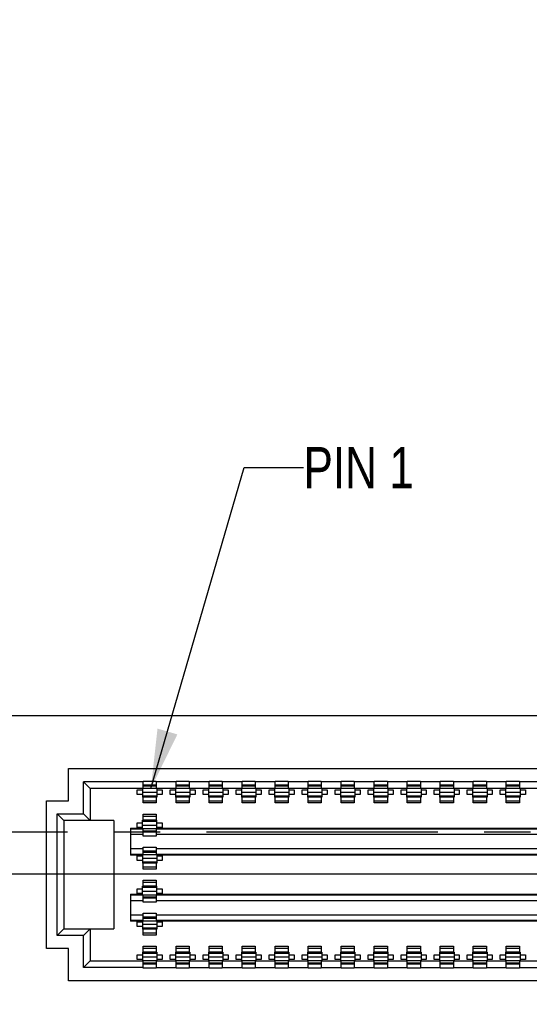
# Model space of a CAD drawing. Header units: inches. Extents: x -7 to 34, y 0 to 22.
# Tile 26 of 30: x 24.3 to 25.8, y 17.5 to 20.5. Entities that reach past the tile are written whole.
import ezdxf

# ---------------------------------------------------------------- set-up
doc = ezdxf.new("R2010")
doc.units = ezdxf.units.IN
doc.header["$LTSCALE"] = 1.87
doc.header["$MEASUREMENT"] = 0
doc.linetypes.add('CENTER', pattern=[0.6, 0.375, -0.075, 0.075, -0.075])
doc.layers.get('0').update_dxf_attribs({"linetype": 'CONTINUOUS'})
for name, color, linetype in [('02___PRT_ALL_AXES', 7, 'CONTINUOUS'), ('DETAIL', 7, 'CONTINUOUS'), ('DIMENSIONS', 7, 'CONTINUOUS')]:
    doc.layers.add(name, color=color, linetype=linetype)
doc.styles.get("Standard").update_dxf_attribs({"font": 'txt', "width": 0.8})
doc.dimstyles.new('DIMSTYLE_1', dxfattribs={"dimtxt": 0.125, "dimasz": 0.18, "dimexe": 0.125, "dimexo": 0.0625, "dimgap": 0.0625, "dimtad": 0, "dimtih": 1, "dimtoh": 1, "dimdec": 3, "dimlfac": 0.5, "dimzin": 4, "dimdsep": 46, "dimtxsty": 'STANDARD', "dimblk": '_FILLED', "dimblk1": '_FILLED', "dimblk2": '_FILLED', "dimcen": 0.09, "dimadec": 3, "dimazin": 1, "dimtp": 0.01, "dimtm": 0.01, "dimtfac": 1, "dimtdec": 3, "dimtofl": 0, "dimtmove": 0, "dimatfit": 3, "dimldrblk": '_FILLED', "dimfxl": 1, "dimtolj": 1, "dimtzin": 4, "dimarcsym": 0})
doc.dimstyles.new('DIMSTYLE_4', dxfattribs={"dimtxt": 0.125, "dimasz": 0.18, "dimexe": 0.125, "dimexo": 0.0625, "dimgap": 0.03125, "dimtad": 0, "dimtih": 1, "dimtoh": 1, "dimdec": 3, "dimlfac": 0.5, "dimzin": 4, "dimdsep": 46, "dimtxsty": 'STANDARD', "dimblk": '_FILLED', "dimblk1": '_FILLED', "dimblk2": '_FILLED', "dimcen": 0.09, "dimadec": 3, "dimazin": 1, "dimtp": 0.01, "dimtm": 0.01, "dimtfac": 1, "dimtdec": 3, "dimtofl": 0, "dimtmove": 0, "dimatfit": 3, "dimldrblk": '_FILLED', "dimfxl": 1, "dimtolj": 1, "dimtzin": 4, "dimarcsym": 0})
doc.dimstyles.get("Standard").update_dxf_attribs({"dimtxt": 0.125, "dimasz": 0.18, "dimexe": 0.125, "dimexo": 0.0625, "dimgap": 0.09, "dimtad": 0, "dimtih": 1, "dimtoh": 1, "dimzin": 4, "dimdsep": 46, "dimtxsty": 'STANDARD', "dimblk": '_FILLED', "dimblk1": '_FILLED', "dimblk2": '_FILLED', "dimcen": 0.09, "dimazin": 1, "dimtol": 1, "dimtp": 0.02, "dimtm": 0.02, "dimtfac": 1, "dimtofl": 0, "dimtmove": 0, "dimatfit": 3, "dimldrblk": '_FILLED', "dimfxl": 1, "dimtolj": 1, "dimtzin": 4, "dimarcsym": 0})

# ---------------------------------------------------------------- blocks, each defined once
blk = doc.blocks.new('*D28')
at = {"layer": 'DIMENSIONS', "color": 2, "linetype": 'CONTINUOUS'}
blk.add_line((23.3704, 18.3559), (22.7895, 18.3559), dxfattribs=at)
at = {"layer": 'DIMENSIONS', "color": 2, "linetype": 'CONTINUOUS', "insert": (22.727, 18.4184), "char_height": 0.125, "width": 1.425, "attachment_point": 3, "line_spacing_factor": 0.9}
blk.add_mtext('4.050{\\ftxt.shx;\\W1.000000;\\H0.125000; }[102.87]', dxfattribs=at)
blk = doc.blocks.new('_FILLED')
at = {"color": 0, "linetype": 'BYBLOCK'}
blk.add_solid([(0, 0), (-1, 0.174), (-1, -0.174)], dxfattribs=at)
blk = doc.blocks.new('*D31')
at = {"layer": 'DIMENSIONS', "color": 2, "linetype": 'CONTINUOUS'}
blk.add_line((29.5273, 18.1913), (29.5273, 19.0434), dxfattribs=at)
at = {"layer": 'DIMENSIONS', "color": 2, "linetype": 'CONTINUOUS', "insert": (29.4648, 19.1059), "char_height": 0.125, "width": 1.325, "attachment_point": 1, "rotation": 90, "line_spacing_factor": 0.9}
blk.add_mtext('3.025{\\ftxt.shx;\\W1.000000;\\H0.125000; }[76.84]', dxfattribs=at)
blk = doc.blocks.new('*D36')
at = {"layer": 'DIMENSIONS', "color": 2, "linetype": 'CONTINUOUS'}
for p, q in [((23.477, 18.4184), (23.477, 21.2296)), ((31.077, 18.4184), (31.077, 21.2296)), ((23.477, 21.1046), (26.452, 21.1046)), ((31.077, 21.1046), (28.102, 21.1046))]:
    blk.add_line(p, q, dxfattribs=at)
at = {"layer": 'DIMENSIONS', "color": 2, "linetype": 'CONTINUOUS', "xscale": 0.18, "yscale": 0.18, "zscale": 0.18, "rotation": 180}
blk.add_blockref('_FILLED', (23.477, 21.1046), dxfattribs=at)
at = {"layer": 'DIMENSIONS', "color": 2, "linetype": 'CONTINUOUS', "xscale": 0.18, "yscale": 0.18, "zscale": 0.18}
blk.add_blockref('_FILLED', (31.077, 21.1046), dxfattribs=at)
at = {"layer": 'DIMENSIONS', "color": 2, "linetype": 'CONTINUOUS', "insert": (27.277, 21.1671), "char_height": 0.125, "width": 1.525, "attachment_point": 2, "line_spacing_factor": 0.9}
blk.add_mtext('(3.800{\\ftxt.shx;\\W1.000000;\\H0.125000; }[96.52])', dxfattribs=at)
blk = doc.blocks.new('*D61')
at = {"layer": 'DIMENSIONS', "color": 2, "linetype": 'CONTINUOUS'}
blk.add_line((26.6294, 18.0621), (26.6294, 19.0434), dxfattribs=at)
at = {"layer": 'DIMENSIONS', "color": 2, "linetype": 'CONTINUOUS', "insert": (26.5669, 19.1059), "char_height": 0.125, "width": 1.325, "attachment_point": 1, "rotation": 90, "line_spacing_factor": 0.9}
blk.add_mtext('1.576{\\ftxt.shx;\\W1.000000;\\H0.125000; }[40.04]', dxfattribs=at)
blk = doc.blocks.new('*D62')
at = {"layer": 'DIMENSIONS', "color": 2, "linetype": 'CONTINUOUS'}
blk.add_line((26.4418, 17.8746), (22.7895, 17.8746), dxfattribs=at)
at = {"layer": 'DIMENSIONS', "color": 2, "linetype": 'CONTINUOUS', "insert": (22.727, 17.9371), "char_height": 0.125, "width": 1.325, "attachment_point": 3, "line_spacing_factor": 0.9}
blk.add_mtext('3.809{\\ftxt.shx;\\W1.000000;\\H0.125000; }[96.76]', dxfattribs=at)

msp = doc.modelspace()

# ---------------------------------------------------------------- linework, layer by layer
at = {"color": 7, "linetype": 'CONTINUOUS'}
for p, q in [((23.477, 18.3559), (31.077, 18.3559)), ((24.4333, 18.0976), (24.4333, 18.1946)), ((24.4333, 18.1946), (28.8913, 18.1946)), ((24.6593, 18.1346), (24.6593, 18.1566)), ((24.6593, 18.1566), (24.6993, 18.1566)), ((24.6993, 18.1566), (24.6993, 18.1346)), ((24.7593, 18.1346), (24.7593, 18.1566)), ((24.7593, 18.1566), (24.7993, 18.1566)), ((24.7993, 18.1566), (24.7993, 18.1346)), ((24.8593, 18.1346), (24.8593, 18.1566)), ((24.8593, 18.1566), (24.8993, 18.1566)), ((24.8993, 18.1566), (24.8993, 18.1346)), ((24.9593, 18.1346), (24.9593, 18.1566)), ((24.9593, 18.1566), (24.9993, 18.1566)), ((24.9993, 18.1566), (24.9993, 18.1346)), ((25.0593, 18.1346), (25.0593, 18.1566)), ((25.0593, 18.1566), (25.0993, 18.1566)), ((25.0993, 18.1566), (25.0993, 18.1346)), ((25.1593, 18.1346), (25.1593, 18.1566)), ((25.1593, 18.1566), (25.1993, 18.1566)), ((25.1993, 18.1566), (25.1993, 18.1346)), ((25.2593, 18.1346), (25.2593, 18.1566)), ((25.2593, 18.1566), (25.2993, 18.1566)), ((25.2993, 18.1566), (25.2993, 18.1346)), ((25.3593, 18.1346), (25.3593, 18.1566)), ((25.3593, 18.1566), (25.3993, 18.1566)), ((25.3993, 18.1566), (25.3993, 18.1346)), ((25.4593, 18.1346), (25.4593, 18.1566)), ((25.4593, 18.1566), (25.4993, 18.1566)), ((25.4993, 18.1566), (25.4993, 18.1346)), ((25.5593, 18.1346), (25.5593, 18.1566)), ((25.5593, 18.1566), (25.5993, 18.1566)), ((25.5993, 18.1566), (25.5993, 18.1346)), ((25.6593, 18.1346), (25.6593, 18.1566)), ((25.6593, 18.1566), (25.6993, 18.1566)), ((25.6993, 18.1566), (25.6993, 18.1346)), ((25.7593, 18.1346), (25.7593, 18.1566)), ((25.7593, 18.1566), (25.7993, 18.1566)), ((25.7993, 18.1566), (25.7993, 18.1346)), ((24.4793, 18.0576), (24.4793, 18.1546)), ((24.4993, 18.1346), (24.4793, 18.1546)), ((24.6593, 18.1546), (24.4793, 18.1546)), ((24.4993, 18.1346), (24.4993, 18.0376)), ((28.8393, 18.1346), (24.4993, 18.1346)), ((24.6413, 18.1166), (24.6413, 18.1306)), ((24.6413, 18.1306), (24.6573, 18.1306)), ((24.6573, 18.1342), (24.6573, 18.1086)), ((24.6993, 18.1446), (24.6593, 18.1446)), ((24.6593, 18.1421), (24.6993, 18.1421)), ((24.7593, 18.1546), (24.6993, 18.1546)), ((24.7013, 18.1342), (24.7013, 18.1086)), ((24.7013, 18.1306), (24.7173, 18.1306)), ((24.7173, 18.1306), (24.7173, 18.1166)), ((24.7413, 18.1166), (24.7413, 18.1306)), ((24.7413, 18.1306), (24.7573, 18.1306)), ((24.7573, 18.1342), (24.7573, 18.1086)), ((24.7993, 18.1446), (24.7593, 18.1446)), ((24.7593, 18.1421), (24.7993, 18.1421)), ((24.8593, 18.1546), (24.7993, 18.1546)), ((24.8013, 18.1342), (24.8013, 18.1086)), ((24.8013, 18.1306), (24.8173, 18.1306)), ((24.8173, 18.1306), (24.8173, 18.1166)), ((24.8413, 18.1166), (24.8413, 18.1306)), ((24.8413, 18.1306), (24.8573, 18.1306)), ((24.8573, 18.1342), (24.8573, 18.1086)), ((24.8993, 18.1446), (24.8593, 18.1446)), ((24.8593, 18.1421), (24.8993, 18.1421)), ((24.9593, 18.1546), (24.8993, 18.1546)), ((24.9013, 18.1342), (24.9013, 18.1086)), ((24.9013, 18.1306), (24.9173, 18.1306)), ((24.9173, 18.1306), (24.9173, 18.1166)), ((24.9413, 18.1166), (24.9413, 18.1306)), ((24.9413, 18.1306), (24.9573, 18.1306)), ((24.9573, 18.1342), (24.9573, 18.1086)), ((24.9993, 18.1446), (24.9593, 18.1446)), ((24.9593, 18.1421), (24.9993, 18.1421)), ((25.0593, 18.1546), (24.9993, 18.1546)), ((25.0013, 18.1342), (25.0013, 18.1086)), ((25.0013, 18.1306), (25.0173, 18.1306)), ((25.0173, 18.1306), (25.0173, 18.1166)), ((25.0413, 18.1166), (25.0413, 18.1306)), ((25.0413, 18.1306), (25.0573, 18.1306)), ((25.0573, 18.1342), (25.0573, 18.1086)), ((25.0993, 18.1446), (25.0593, 18.1446)), ((25.0593, 18.1421), (25.0993, 18.1421)), ((25.1593, 18.1546), (25.0993, 18.1546)), ((25.1013, 18.1342), (25.1013, 18.1086)), ((25.1013, 18.1306), (25.1173, 18.1306)), ((25.1173, 18.1306), (25.1173, 18.1166)), ((25.1413, 18.1166), (25.1413, 18.1306)), ((25.1413, 18.1306), (25.1573, 18.1306)), ((25.1573, 18.1342), (25.1573, 18.1086)), ((25.1993, 18.1446), (25.1593, 18.1446)), ((25.1593, 18.1421), (25.1993, 18.1421)), ((25.2593, 18.1546), (25.1993, 18.1546)), ((25.2013, 18.1342), (25.2013, 18.1086)), ((25.2013, 18.1306), (25.2173, 18.1306)), ((25.2173, 18.1306), (25.2173, 18.1166)), ((25.2413, 18.1166), (25.2413, 18.1306)), ((25.2413, 18.1306), (25.2573, 18.1306)), ((25.2573, 18.1342), (25.2573, 18.1086)), ((25.2993, 18.1446), (25.2593, 18.1446)), ((25.2593, 18.1421), (25.2993, 18.1421)), ((25.3593, 18.1546), (25.2993, 18.1546)), ((25.3013, 18.1342), (25.3013, 18.1086)), ((25.3013, 18.1306), (25.3173, 18.1306)), ((25.3173, 18.1306), (25.3173, 18.1166)), ((25.3413, 18.1166), (25.3413, 18.1306)), ((25.3413, 18.1306), (25.3573, 18.1306)), ((25.3573, 18.1342), (25.3573, 18.1086)), ((25.3993, 18.1446), (25.3593, 18.1446)), ((25.3593, 18.1421), (25.3993, 18.1421)), ((25.4593, 18.1546), (25.3993, 18.1546)), ((25.4013, 18.1342), (25.4013, 18.1086)), ((25.4013, 18.1306), (25.4173, 18.1306)), ((25.4173, 18.1306), (25.4173, 18.1166)), ((25.4413, 18.1166), (25.4413, 18.1306)), ((25.4413, 18.1306), (25.4573, 18.1306)), ((25.4573, 18.1342), (25.4573, 18.1086)), ((25.4993, 18.1446), (25.4593, 18.1446)), ((25.4593, 18.1421), (25.4993, 18.1421)), ((25.5593, 18.1546), (25.4993, 18.1546)), ((25.5013, 18.1342), (25.5013, 18.1086)), ((25.5013, 18.1306), (25.5173, 18.1306)), ((25.5173, 18.1306), (25.5173, 18.1166)), ((25.5413, 18.1166), (25.5413, 18.1306)), ((25.5413, 18.1306), (25.5573, 18.1306)), ((25.5573, 18.1342), (25.5573, 18.1086)), ((25.5993, 18.1446), (25.5593, 18.1446)), ((25.5593, 18.1421), (25.5993, 18.1421)), ((25.6593, 18.1546), (25.5993, 18.1546)), ((25.6013, 18.1342), (25.6013, 18.1086)), ((25.6013, 18.1306), (25.6173, 18.1306)), ((25.6173, 18.1306), (25.6173, 18.1166)), ((25.6413, 18.1166), (25.6413, 18.1306)), ((25.6413, 18.1306), (25.6573, 18.1306)), ((25.6573, 18.1342), (25.6573, 18.1086)), ((25.6993, 18.1446), (25.6593, 18.1446)), ((25.6593, 18.1421), (25.6993, 18.1421)), ((25.7593, 18.1546), (25.6993, 18.1546)), ((25.7013, 18.1342), (25.7013, 18.1086)), ((25.7013, 18.1306), (25.7173, 18.1306)), ((25.7173, 18.1306), (25.7173, 18.1166)), ((25.7413, 18.1166), (25.7413, 18.1306)), ((25.7413, 18.1306), (25.7573, 18.1306)), ((25.7573, 18.1342), (25.7573, 18.1086)), ((25.7993, 18.1446), (25.7593, 18.1446)), ((25.7593, 18.1421), (25.7993, 18.1421)), ((25.8593, 18.1546), (25.7993, 18.1546)), ((25.8013, 18.1342), (25.8013, 18.1086)), ((25.8013, 18.1306), (25.8173, 18.1306)), ((25.8173, 18.1306), (25.8173, 18.1166)), ((24.3673, 17.6496), (24.3673, 18.0976)), ((24.3673, 18.0976), (24.4333, 18.0976)), ((24.6573, 18.1166), (24.6413, 18.1166)), ((24.6573, 18.1235), (24.7013, 18.1235)), ((24.7013, 18.1117), (24.6573, 18.1117)), ((24.7013, 18.1086), (24.6573, 18.1086)), ((24.6593, 18.0906), (24.6593, 18.1086)), ((24.6993, 18.0966), (24.6593, 18.0966)), ((24.6993, 18.1086), (24.6993, 18.0906)), ((24.7173, 18.1166), (24.7013, 18.1166)), ((24.7573, 18.1166), (24.7413, 18.1166)), ((24.7573, 18.1235), (24.8013, 18.1235)), ((24.8013, 18.1117), (24.7573, 18.1117)), ((24.8013, 18.1086), (24.7573, 18.1086)), ((24.7593, 18.0906), (24.7593, 18.1086)), ((24.7993, 18.0966), (24.7593, 18.0966)), ((24.7993, 18.1086), (24.7993, 18.0906)), ((24.8173, 18.1166), (24.8013, 18.1166)), ((24.8573, 18.1166), (24.8413, 18.1166)), ((24.8573, 18.1235), (24.9013, 18.1235)), ((24.9013, 18.1117), (24.8573, 18.1117)), ((24.9013, 18.1086), (24.8573, 18.1086)), ((24.8593, 18.0906), (24.8593, 18.1086)), ((24.8993, 18.0966), (24.8593, 18.0966)), ((24.8993, 18.1086), (24.8993, 18.0906)), ((24.9173, 18.1166), (24.9013, 18.1166)), ((24.9573, 18.1166), (24.9413, 18.1166)), ((24.9573, 18.1235), (25.0013, 18.1235)), ((25.0013, 18.1117), (24.9573, 18.1117)), ((25.0013, 18.1086), (24.9573, 18.1086)), ((24.9593, 18.0906), (24.9593, 18.1086)), ((24.9993, 18.0966), (24.9593, 18.0966)), ((24.9993, 18.1086), (24.9993, 18.0906)), ((25.0173, 18.1166), (25.0013, 18.1166)), ((25.0573, 18.1166), (25.0413, 18.1166)), ((25.0573, 18.1235), (25.1013, 18.1235)), ((25.1013, 18.1117), (25.0573, 18.1117)), ((25.1013, 18.1086), (25.0573, 18.1086)), ((25.0593, 18.0906), (25.0593, 18.1086)), ((25.0993, 18.0966), (25.0593, 18.0966)), ((25.0993, 18.1086), (25.0993, 18.0906)), ((25.1173, 18.1166), (25.1013, 18.1166)), ((25.1573, 18.1166), (25.1413, 18.1166)), ((25.1573, 18.1235), (25.2013, 18.1235)), ((25.2013, 18.1117), (25.1573, 18.1117)), ((25.2013, 18.1086), (25.1573, 18.1086)), ((25.1593, 18.0906), (25.1593, 18.1086)), ((25.1993, 18.0966), (25.1593, 18.0966)), ((25.1993, 18.1086), (25.1993, 18.0906)), ((25.2173, 18.1166), (25.2013, 18.1166)), ((25.2573, 18.1166), (25.2413, 18.1166)), ((25.2573, 18.1235), (25.3013, 18.1235)), ((25.3013, 18.1117), (25.2573, 18.1117)), ((25.3013, 18.1086), (25.2573, 18.1086)), ((25.2593, 18.0906), (25.2593, 18.1086)), ((25.2993, 18.0966), (25.2593, 18.0966)), ((25.2993, 18.1086), (25.2993, 18.0906)), ((25.3173, 18.1166), (25.3013, 18.1166)), ((25.3573, 18.1166), (25.3413, 18.1166)), ((25.3573, 18.1235), (25.4013, 18.1235)), ((25.4013, 18.1117), (25.3573, 18.1117)), ((25.4013, 18.1086), (25.3573, 18.1086)), ((25.3593, 18.0906), (25.3593, 18.1086)), ((25.3993, 18.0966), (25.3593, 18.0966)), ((25.3993, 18.1086), (25.3993, 18.0906)), ((25.4173, 18.1166), (25.4013, 18.1166)), ((25.4573, 18.1166), (25.4413, 18.1166)), ((25.4573, 18.1235), (25.5013, 18.1235)), ((25.5013, 18.1117), (25.4573, 18.1117)), ((25.5013, 18.1086), (25.4573, 18.1086)), ((25.4593, 18.0906), (25.4593, 18.1086)), ((25.4993, 18.0966), (25.4593, 18.0966)), ((25.4993, 18.1086), (25.4993, 18.0906)), ((25.5173, 18.1166), (25.5013, 18.1166)), ((25.5573, 18.1166), (25.5413, 18.1166)), ((25.5573, 18.1235), (25.6013, 18.1235)), ((25.6013, 18.1117), (25.5573, 18.1117)), ((25.6013, 18.1086), (25.5573, 18.1086)), ((25.5593, 18.0906), (25.5593, 18.1086)), ((25.5993, 18.0966), (25.5593, 18.0966)), ((25.5993, 18.1086), (25.5993, 18.0906)), ((25.6173, 18.1166), (25.6013, 18.1166)), ((25.6573, 18.1166), (25.6413, 18.1166)), ((25.6573, 18.1235), (25.7013, 18.1235)), ((25.7013, 18.1117), (25.6573, 18.1117)), ((25.7013, 18.1086), (25.6573, 18.1086)), ((25.6593, 18.0906), (25.6593, 18.1086)), ((25.6993, 18.0966), (25.6593, 18.0966)), ((25.6993, 18.1086), (25.6993, 18.0906)), ((25.7173, 18.1166), (25.7013, 18.1166)), ((25.7573, 18.1166), (25.7413, 18.1166)), ((25.7573, 18.1235), (25.8013, 18.1235)), ((25.8013, 18.1117), (25.7573, 18.1117)), ((25.8013, 18.1086), (25.7573, 18.1086)), ((25.7593, 18.0906), (25.7593, 18.1086)), ((25.7993, 18.0966), (25.7593, 18.0966)), ((25.7993, 18.1086), (25.7993, 18.0906)), ((25.8173, 18.1166), (25.8013, 18.1166)), ((24.6993, 18.0906), (24.6593, 18.0906)), ((24.7993, 18.0906), (24.7593, 18.0906)), ((24.8993, 18.0906), (24.8593, 18.0906)), ((24.9993, 18.0906), (24.9593, 18.0906)), ((25.0993, 18.0906), (25.0593, 18.0906)), ((25.1993, 18.0906), (25.1593, 18.0906)), ((25.2993, 18.0906), (25.2593, 18.0906)), ((25.3993, 18.0906), (25.3593, 18.0906)), ((25.4993, 18.0906), (25.4593, 18.0906)), ((25.5993, 18.0906), (25.5593, 18.0906)), ((25.6993, 18.0906), (25.6593, 18.0906)), ((25.7993, 18.0906), (25.7593, 18.0906)), ((24.3993, 17.6896), (24.3993, 18.0576)), ((24.4193, 18.0376), (24.3993, 18.0576)), ((24.3993, 18.0576), (24.4793, 18.0576)), ((24.4193, 18.0376), (24.4193, 17.7096)), ((24.5713, 18.0376), (24.4193, 18.0376)), ((24.4993, 18.0376), (24.4793, 18.0576)), ((24.5713, 18.0376), (24.5713, 17.7096)), ((24.6573, 18.0129), (24.6573, 18.0386)), ((24.7013, 18.0386), (24.6573, 18.0386)), ((24.6593, 18.0386), (24.6593, 18.0566)), ((24.6593, 18.0566), (24.6993, 18.0566)), ((24.6593, 18.0506), (24.6993, 18.0506)), ((24.6993, 18.0566), (24.6993, 18.0386)), ((24.7013, 18.0129), (24.7013, 18.0386)), ((24.6213, 18.0146), (24.6213, 17.9326)), ((24.6213, 18.0146), (24.6573, 18.0146)), ((24.6593, 18.0118), (24.6213, 18.0118)), ((24.6413, 18.0166), (24.6413, 18.0306)), ((24.6413, 18.0306), (24.6573, 18.0306)), ((24.6573, 18.0166), (24.6413, 18.0166)), ((24.6573, 18.0355), (24.7013, 18.0355)), ((24.6573, 18.0236), (24.7013, 18.0236)), ((24.6593, 18.0129), (24.6993, 18.0129)), ((24.6593, 17.9906), (24.6593, 18.0118)), ((24.6993, 18.0118), (24.6993, 17.9906)), ((28.5593, 18.0118), (24.6993, 18.0118)), ((24.7013, 18.0306), (24.7173, 18.0306)), ((24.7173, 18.0166), (24.7013, 18.0166)), ((24.7013, 18.0146), (28.5573, 18.0146)), ((24.7173, 18.0306), (24.7173, 18.0166)), ((24.6213, 17.9958), (24.6593, 17.9958)), ((24.6993, 18.0051), (24.6593, 18.0051)), ((24.6993, 18.0026), (24.6593, 18.0026)), ((24.6993, 17.9906), (24.6593, 17.9906)), ((24.6993, 17.9958), (28.5593, 17.9958)), ((24.6593, 17.9514), (24.6213, 17.9514)), ((24.6593, 17.9354), (24.6593, 17.9566)), ((24.6593, 17.9566), (24.6993, 17.9566)), ((24.6993, 17.9566), (24.6993, 17.9354)), ((28.5593, 17.9514), (24.6993, 17.9514)), ((24.6213, 17.9354), (24.6593, 17.9354)), ((24.6573, 17.9326), (24.6213, 17.9326)), ((24.6413, 17.9166), (24.6413, 17.9306)), ((24.6413, 17.9306), (24.6573, 17.9306)), ((24.6573, 17.9342), (24.6573, 17.9086)), ((24.6573, 17.9236), (24.7013, 17.9236)), ((24.6993, 17.9446), (24.6593, 17.9446)), ((24.6593, 17.9421), (24.6993, 17.9421)), ((24.6593, 17.9342), (24.6993, 17.9342)), ((24.6993, 17.9354), (28.5593, 17.9354)), ((24.7013, 17.9342), (24.7013, 17.9086)), ((28.5573, 17.9326), (24.7013, 17.9326)), ((24.7013, 17.9306), (24.7173, 17.9306)), ((24.7173, 17.9306), (24.7173, 17.9166)), ((24.6573, 17.9166), (24.6413, 17.9166)), ((24.7013, 17.9117), (24.6573, 17.9117)), ((24.7013, 17.9086), (24.6573, 17.9086)), ((24.6593, 17.8906), (24.6593, 17.9086)), ((24.6993, 17.8966), (24.6593, 17.8966)), ((24.6993, 17.8906), (24.6593, 17.8906)), ((24.6993, 17.9086), (24.6993, 17.8906)), ((24.7173, 17.9166), (24.7013, 17.9166)), ((24.6413, 17.8166), (24.6413, 17.8306)), ((24.6413, 17.8306), (24.6573, 17.8306)), ((24.6573, 17.8129), (24.6573, 17.8386)), ((24.7013, 17.8386), (24.6573, 17.8386)), ((24.6573, 17.8355), (24.7013, 17.8355)), ((24.6593, 17.8386), (24.6593, 17.8566)), ((24.6593, 17.8566), (24.6993, 17.8566)), ((24.6593, 17.8506), (24.6993, 17.8506)), ((24.6993, 17.8566), (24.6993, 17.8386)), ((24.7013, 17.8129), (24.7013, 17.8386)), ((24.7013, 17.8306), (24.7173, 17.8306)), ((24.7173, 17.8306), (24.7173, 17.8166)), ((24.6213, 17.8146), (24.6213, 17.7326)), ((24.6213, 17.8146), (24.6573, 17.8146)), ((24.6593, 17.8118), (24.6213, 17.8118)), ((24.6573, 17.8166), (24.6413, 17.8166)), ((24.6573, 17.8236), (24.7013, 17.8236)), ((24.6593, 17.8129), (24.6993, 17.8129)), ((24.6593, 17.7906), (24.6593, 17.8118)), ((24.6993, 17.8051), (24.6593, 17.8051)), ((24.6993, 17.8026), (24.6593, 17.8026)), ((24.6993, 17.8118), (24.6993, 17.7906)), ((28.5593, 17.8118), (24.6993, 17.8118)), ((24.7173, 17.8166), (24.7013, 17.8166)), ((24.7013, 17.8146), (28.5573, 17.8146)), ((24.6213, 17.7958), (24.6593, 17.7958)), ((24.6993, 17.7906), (24.6593, 17.7906)), ((24.6993, 17.7958), (28.5593, 17.7958)), ((24.6593, 17.7514), (24.6213, 17.7514)), ((24.6593, 17.7354), (24.6593, 17.7566)), ((24.6593, 17.7566), (24.6993, 17.7566)), ((24.6993, 17.7446), (24.6593, 17.7446)), ((24.6593, 17.7421), (24.6993, 17.7421)), ((24.6993, 17.7566), (24.6993, 17.7354)), ((28.5593, 17.7514), (24.6993, 17.7514)), ((24.4193, 17.7096), (24.3993, 17.6896)), ((24.4193, 17.7096), (24.5713, 17.7096)), ((24.4993, 17.7096), (24.4793, 17.6896)), ((24.4993, 17.7096), (24.4993, 17.6126)), ((24.6213, 17.7354), (24.6593, 17.7354)), ((24.6573, 17.7326), (24.6213, 17.7326)), ((24.6413, 17.7166), (24.6413, 17.7306)), ((24.6413, 17.7306), (24.6573, 17.7306)), ((24.6573, 17.7166), (24.6413, 17.7166)), ((24.6573, 17.7342), (24.6573, 17.7086)), ((24.6573, 17.7236), (24.7013, 17.7236)), ((24.7013, 17.7117), (24.6573, 17.7117)), ((24.6593, 17.7342), (24.6993, 17.7342)), ((24.6993, 17.7354), (28.5593, 17.7354)), ((24.7013, 17.7342), (24.7013, 17.7086)), ((28.5573, 17.7326), (24.7013, 17.7326)), ((24.7013, 17.7306), (24.7173, 17.7306)), ((24.7173, 17.7166), (24.7013, 17.7166)), ((24.7173, 17.7306), (24.7173, 17.7166)), ((24.4793, 17.6896), (24.3993, 17.6896)), ((24.4793, 17.5926), (24.4793, 17.6896)), ((24.7013, 17.7086), (24.6573, 17.7086)), ((24.6593, 17.6906), (24.6593, 17.7086)), ((24.6993, 17.6966), (24.6593, 17.6966)), ((24.6993, 17.6906), (24.6593, 17.6906)), ((24.6993, 17.7086), (24.6993, 17.6906)), ((24.4333, 17.6496), (24.3673, 17.6496)), ((24.4333, 17.5526), (24.4333, 17.6496)), ((24.6593, 17.6386), (24.6593, 17.6566)), ((24.6593, 17.6566), (24.6993, 17.6566)), ((24.6593, 17.6506), (24.6993, 17.6506)), ((24.6993, 17.6566), (24.6993, 17.6386)), ((24.7593, 17.6386), (24.7593, 17.6566)), ((24.7593, 17.6566), (24.7993, 17.6566)), ((24.7593, 17.6506), (24.7993, 17.6506)), ((24.7993, 17.6566), (24.7993, 17.6386)), ((24.8593, 17.6386), (24.8593, 17.6566)), ((24.8593, 17.6566), (24.8993, 17.6566)), ((24.8593, 17.6506), (24.8993, 17.6506)), ((24.8993, 17.6566), (24.8993, 17.6386)), ((24.9593, 17.6386), (24.9593, 17.6566)), ((24.9593, 17.6566), (24.9993, 17.6566)), ((24.9593, 17.6506), (24.9993, 17.6506)), ((24.9993, 17.6566), (24.9993, 17.6386)), ((25.0593, 17.6386), (25.0593, 17.6566)), ((25.0593, 17.6566), (25.0993, 17.6566)), ((25.0593, 17.6506), (25.0993, 17.6506)), ((25.0993, 17.6566), (25.0993, 17.6386)), ((25.1593, 17.6386), (25.1593, 17.6566)), ((25.1593, 17.6566), (25.1993, 17.6566)), ((25.1593, 17.6506), (25.1993, 17.6506)), ((25.1993, 17.6566), (25.1993, 17.6386)), ((25.2593, 17.6386), (25.2593, 17.6566)), ((25.2593, 17.6566), (25.2993, 17.6566)), ((25.2593, 17.6506), (25.2993, 17.6506)), ((25.2993, 17.6566), (25.2993, 17.6386)), ((25.3593, 17.6386), (25.3593, 17.6566)), ((25.3593, 17.6566), (25.3993, 17.6566)), ((25.3593, 17.6506), (25.3993, 17.6506)), ((25.3993, 17.6566), (25.3993, 17.6386)), ((25.4593, 17.6386), (25.4593, 17.6566)), ((25.4593, 17.6566), (25.4993, 17.6566)), ((25.4593, 17.6506), (25.4993, 17.6506)), ((25.4993, 17.6566), (25.4993, 17.6386)), ((25.5593, 17.6386), (25.5593, 17.6566)), ((25.5593, 17.6566), (25.5993, 17.6566)), ((25.5593, 17.6506), (25.5993, 17.6506)), ((25.5993, 17.6566), (25.5993, 17.6386)), ((25.6593, 17.6386), (25.6593, 17.6566)), ((25.6593, 17.6566), (25.6993, 17.6566)), ((25.6593, 17.6506), (25.6993, 17.6506)), ((25.6993, 17.6566), (25.6993, 17.6386)), ((25.7593, 17.6386), (25.7593, 17.6566)), ((25.7593, 17.6566), (25.7993, 17.6566)), ((25.7593, 17.6506), (25.7993, 17.6506)), ((25.7993, 17.6566), (25.7993, 17.6386)), ((24.6413, 17.6166), (24.6413, 17.6306)), ((24.6413, 17.6306), (24.6573, 17.6306)), ((24.6573, 17.6386), (24.6573, 17.6129)), ((24.7013, 17.6386), (24.6573, 17.6386)), ((24.6573, 17.6355), (24.7013, 17.6355)), ((24.7013, 17.6236), (24.6573, 17.6236)), ((24.7013, 17.6386), (24.7013, 17.6129)), ((24.7013, 17.6306), (24.7173, 17.6306)), ((24.7173, 17.6306), (24.7173, 17.6166)), ((24.7413, 17.6166), (24.7413, 17.6306)), ((24.7413, 17.6306), (24.7573, 17.6306)), ((24.7573, 17.6386), (24.7573, 17.6129)), ((24.8013, 17.6386), (24.7573, 17.6386)), ((24.7573, 17.6355), (24.8013, 17.6355)), ((24.8013, 17.6236), (24.7573, 17.6236)), ((24.8013, 17.6386), (24.8013, 17.6129)), ((24.8013, 17.6306), (24.8173, 17.6306)), ((24.8173, 17.6306), (24.8173, 17.6166)), ((24.8413, 17.6166), (24.8413, 17.6306)), ((24.8413, 17.6306), (24.8573, 17.6306)), ((24.8573, 17.6386), (24.8573, 17.6129)), ((24.9013, 17.6386), (24.8573, 17.6386)), ((24.8573, 17.6355), (24.9013, 17.6355)), ((24.9013, 17.6236), (24.8573, 17.6236)), ((24.9013, 17.6386), (24.9013, 17.6129)), ((24.9013, 17.6306), (24.9173, 17.6306)), ((24.9173, 17.6306), (24.9173, 17.6166)), ((24.9413, 17.6166), (24.9413, 17.6306)), ((24.9413, 17.6306), (24.9573, 17.6306)), ((24.9573, 17.6386), (24.9573, 17.6129)), ((25.0013, 17.6386), (24.9573, 17.6386)), ((24.9573, 17.6355), (25.0013, 17.6355)), ((25.0013, 17.6236), (24.9573, 17.6236)), ((25.0013, 17.6386), (25.0013, 17.6129)), ((25.0013, 17.6306), (25.0173, 17.6306)), ((25.0173, 17.6306), (25.0173, 17.6166)), ((25.0413, 17.6166), (25.0413, 17.6306)), ((25.0413, 17.6306), (25.0573, 17.6306)), ((25.0573, 17.6386), (25.0573, 17.6129)), ((25.1013, 17.6386), (25.0573, 17.6386)), ((25.0573, 17.6355), (25.1013, 17.6355)), ((25.1013, 17.6236), (25.0573, 17.6236)), ((25.1013, 17.6386), (25.1013, 17.6129)), ((25.1013, 17.6306), (25.1173, 17.6306)), ((25.1173, 17.6306), (25.1173, 17.6166)), ((25.1413, 17.6166), (25.1413, 17.6306)), ((25.1413, 17.6306), (25.1573, 17.6306)), ((25.1573, 17.6386), (25.1573, 17.6129)), ((25.2013, 17.6386), (25.1573, 17.6386)), ((25.1573, 17.6355), (25.2013, 17.6355)), ((25.2013, 17.6236), (25.1573, 17.6236)), ((25.2013, 17.6386), (25.2013, 17.6129)), ((25.2013, 17.6306), (25.2173, 17.6306)), ((25.2173, 17.6306), (25.2173, 17.6166)), ((25.2413, 17.6166), (25.2413, 17.6306)), ((25.2413, 17.6306), (25.2573, 17.6306)), ((25.2573, 17.6386), (25.2573, 17.6129)), ((25.3013, 17.6386), (25.2573, 17.6386)), ((25.2573, 17.6355), (25.3013, 17.6355)), ((25.3013, 17.6236), (25.2573, 17.6236)), ((25.3013, 17.6386), (25.3013, 17.6129)), ((25.3013, 17.6306), (25.3173, 17.6306)), ((25.3173, 17.6306), (25.3173, 17.6166)), ((25.3413, 17.6166), (25.3413, 17.6306)), ((25.3413, 17.6306), (25.3573, 17.6306)), ((25.3573, 17.6386), (25.3573, 17.6129)), ((25.4013, 17.6386), (25.3573, 17.6386)), ((25.3573, 17.6355), (25.4013, 17.6355)), ((25.4013, 17.6236), (25.3573, 17.6236)), ((25.4013, 17.6386), (25.4013, 17.6129)), ((25.4013, 17.6306), (25.4173, 17.6306)), ((25.4173, 17.6306), (25.4173, 17.6166)), ((25.4413, 17.6166), (25.4413, 17.6306)), ((25.4413, 17.6306), (25.4573, 17.6306)), ((25.4573, 17.6386), (25.4573, 17.6129)), ((25.5013, 17.6386), (25.4573, 17.6386)), ((25.4573, 17.6355), (25.5013, 17.6355)), ((25.5013, 17.6236), (25.4573, 17.6236)), ((25.5013, 17.6386), (25.5013, 17.6129)), ((25.5013, 17.6306), (25.5173, 17.6306)), ((25.5173, 17.6306), (25.5173, 17.6166)), ((25.5413, 17.6166), (25.5413, 17.6306)), ((25.5413, 17.6306), (25.5573, 17.6306)), ((25.5573, 17.6386), (25.5573, 17.6129)), ((25.6013, 17.6386), (25.5573, 17.6386)), ((25.5573, 17.6355), (25.6013, 17.6355)), ((25.6013, 17.6236), (25.5573, 17.6236)), ((25.6013, 17.6386), (25.6013, 17.6129)), ((25.6013, 17.6306), (25.6173, 17.6306)), ((25.6173, 17.6306), (25.6173, 17.6166)), ((25.6413, 17.6166), (25.6413, 17.6306)), ((25.6413, 17.6306), (25.6573, 17.6306)), ((25.6573, 17.6386), (25.6573, 17.6129)), ((25.7013, 17.6386), (25.6573, 17.6386)), ((25.6573, 17.6355), (25.7013, 17.6355)), ((25.7013, 17.6236), (25.6573, 17.6236)), ((25.7013, 17.6386), (25.7013, 17.6129)), ((25.7013, 17.6306), (25.7173, 17.6306)), ((25.7173, 17.6306), (25.7173, 17.6166)), ((25.7413, 17.6166), (25.7413, 17.6306)), ((25.7413, 17.6306), (25.7573, 17.6306)), ((25.7573, 17.6386), (25.7573, 17.6129)), ((25.8013, 17.6386), (25.7573, 17.6386)), ((25.7573, 17.6355), (25.8013, 17.6355)), ((25.8013, 17.6236), (25.7573, 17.6236)), ((25.8013, 17.6386), (25.8013, 17.6129)), ((25.8013, 17.6306), (25.8173, 17.6306)), ((25.8173, 17.6306), (25.8173, 17.6166)), ((24.4993, 17.6126), (24.4793, 17.5926)), ((24.6593, 17.5926), (24.4793, 17.5926)), ((24.4993, 17.6126), (24.6593, 17.6126)), ((24.6573, 17.6166), (24.6413, 17.6166)), ((24.6993, 17.6129), (24.6593, 17.6129)), ((24.6593, 17.5906), (24.6593, 17.6126)), ((24.6993, 17.6051), (24.6593, 17.6051)), ((24.6993, 17.6026), (24.6593, 17.6026)), ((24.6993, 17.5906), (24.6593, 17.5906)), ((24.6993, 17.6126), (24.6993, 17.5906)), ((24.6993, 17.6126), (24.7593, 17.6126)), ((24.6993, 17.5926), (24.7593, 17.5926)), ((24.7173, 17.6166), (24.7013, 17.6166)), ((24.7573, 17.6166), (24.7413, 17.6166)), ((24.7993, 17.6129), (24.7593, 17.6129)), ((24.7593, 17.5906), (24.7593, 17.6126)), ((24.7993, 17.6051), (24.7593, 17.6051)), ((24.7993, 17.6026), (24.7593, 17.6026)), ((24.7993, 17.5906), (24.7593, 17.5906)), ((24.7993, 17.6126), (24.7993, 17.5906)), ((24.7993, 17.6126), (24.8593, 17.6126)), ((24.7993, 17.5926), (24.8593, 17.5926)), ((24.8173, 17.6166), (24.8013, 17.6166)), ((24.8573, 17.6166), (24.8413, 17.6166)), ((24.8993, 17.6129), (24.8593, 17.6129)), ((24.8593, 17.5906), (24.8593, 17.6126)), ((24.8993, 17.6051), (24.8593, 17.6051)), ((24.8993, 17.6026), (24.8593, 17.6026)), ((24.8993, 17.5906), (24.8593, 17.5906)), ((24.8993, 17.6126), (24.8993, 17.5906)), ((24.8993, 17.6126), (24.9593, 17.6126)), ((24.8993, 17.5926), (24.9593, 17.5926)), ((24.9173, 17.6166), (24.9013, 17.6166)), ((24.9573, 17.6166), (24.9413, 17.6166)), ((24.9993, 17.6129), (24.9593, 17.6129)), ((24.9593, 17.5906), (24.9593, 17.6126)), ((24.9993, 17.6051), (24.9593, 17.6051)), ((24.9993, 17.6026), (24.9593, 17.6026)), ((24.9993, 17.5906), (24.9593, 17.5906)), ((24.9993, 17.6126), (24.9993, 17.5906)), ((24.9993, 17.6126), (25.0593, 17.6126)), ((24.9993, 17.5926), (25.0593, 17.5926)), ((25.0173, 17.6166), (25.0013, 17.6166)), ((25.0573, 17.6166), (25.0413, 17.6166)), ((25.0993, 17.6129), (25.0593, 17.6129)), ((25.0593, 17.5906), (25.0593, 17.6126)), ((25.0993, 17.6051), (25.0593, 17.6051)), ((25.0993, 17.6026), (25.0593, 17.6026)), ((25.0993, 17.5906), (25.0593, 17.5906)), ((25.0993, 17.6126), (25.0993, 17.5906)), ((25.0993, 17.6126), (25.1593, 17.6126)), ((25.0993, 17.5926), (25.1593, 17.5926)), ((25.1173, 17.6166), (25.1013, 17.6166)), ((25.1573, 17.6166), (25.1413, 17.6166)), ((25.1993, 17.6129), (25.1593, 17.6129)), ((25.1593, 17.5906), (25.1593, 17.6126)), ((25.1993, 17.6051), (25.1593, 17.6051)), ((25.1993, 17.6026), (25.1593, 17.6026)), ((25.1993, 17.5906), (25.1593, 17.5906)), ((25.1993, 17.6126), (25.1993, 17.5906)), ((25.1993, 17.6126), (25.2593, 17.6126)), ((25.1993, 17.5926), (25.2593, 17.5926)), ((25.2173, 17.6166), (25.2013, 17.6166)), ((25.2573, 17.6166), (25.2413, 17.6166)), ((25.2993, 17.6129), (25.2593, 17.6129)), ((25.2593, 17.5906), (25.2593, 17.6126)), ((25.2993, 17.6051), (25.2593, 17.6051)), ((25.2993, 17.6026), (25.2593, 17.6026)), ((25.2993, 17.5906), (25.2593, 17.5906)), ((25.2993, 17.6126), (25.2993, 17.5906)), ((25.2993, 17.6126), (25.3593, 17.6126)), ((25.2993, 17.5926), (25.3593, 17.5926)), ((25.3173, 17.6166), (25.3013, 17.6166)), ((25.3573, 17.6166), (25.3413, 17.6166)), ((25.3993, 17.6129), (25.3593, 17.6129)), ((25.3593, 17.5906), (25.3593, 17.6126)), ((25.3993, 17.6051), (25.3593, 17.6051)), ((25.3993, 17.6026), (25.3593, 17.6026)), ((25.3993, 17.5906), (25.3593, 17.5906)), ((25.3993, 17.6126), (25.3993, 17.5906)), ((25.3993, 17.6126), (25.4593, 17.6126)), ((25.3993, 17.5926), (25.4593, 17.5926)), ((25.4173, 17.6166), (25.4013, 17.6166)), ((25.4573, 17.6166), (25.4413, 17.6166)), ((25.4993, 17.6129), (25.4593, 17.6129)), ((25.4593, 17.5906), (25.4593, 17.6126)), ((25.4993, 17.6051), (25.4593, 17.6051)), ((25.4993, 17.6026), (25.4593, 17.6026)), ((25.4993, 17.5906), (25.4593, 17.5906)), ((25.4993, 17.6126), (25.4993, 17.5906)), ((25.4993, 17.6126), (25.5593, 17.6126)), ((25.4993, 17.5926), (25.5593, 17.5926)), ((25.5173, 17.6166), (25.5013, 17.6166)), ((25.5573, 17.6166), (25.5413, 17.6166)), ((25.5993, 17.6129), (25.5593, 17.6129)), ((25.5593, 17.5906), (25.5593, 17.6126)), ((25.5993, 17.6051), (25.5593, 17.6051)), ((25.5993, 17.6026), (25.5593, 17.6026)), ((25.5993, 17.5906), (25.5593, 17.5906)), ((25.5993, 17.6126), (25.5993, 17.5906)), ((25.5993, 17.6126), (25.6593, 17.6126)), ((25.5993, 17.5926), (25.6593, 17.5926)), ((25.6173, 17.6166), (25.6013, 17.6166)), ((25.6573, 17.6166), (25.6413, 17.6166)), ((25.6993, 17.6129), (25.6593, 17.6129)), ((25.6593, 17.5906), (25.6593, 17.6126)), ((25.6993, 17.6051), (25.6593, 17.6051)), ((25.6993, 17.6026), (25.6593, 17.6026)), ((25.6993, 17.5906), (25.6593, 17.5906)), ((25.6993, 17.6126), (25.6993, 17.5906)), ((25.6993, 17.6126), (25.7593, 17.6126)), ((25.6993, 17.5926), (25.7593, 17.5926)), ((25.7173, 17.6166), (25.7013, 17.6166)), ((25.7573, 17.6166), (25.7413, 17.6166)), ((25.7993, 17.6129), (25.7593, 17.6129)), ((25.7593, 17.5906), (25.7593, 17.6126)), ((25.7993, 17.6051), (25.7593, 17.6051)), ((25.7993, 17.6026), (25.7593, 17.6026)), ((25.7993, 17.5906), (25.7593, 17.5906)), ((25.7993, 17.6126), (25.7993, 17.5906)), ((25.7993, 17.6126), (25.8593, 17.6126)), ((25.7993, 17.5926), (25.8593, 17.5926)), ((25.8173, 17.6166), (25.8013, 17.6166)), ((28.8913, 17.5526), (24.4333, 17.5526))]:
    msp.add_line(p, q, dxfattribs=at)
at = {"layer": '02___PRT_ALL_AXES', "color": 7, "linetype": 'CENTER'}
msp.add_line((23.7293, 18.0036), (29.4021, 18.0036), dxfattribs=at)

# ---------------------------------------------------------------- texts
at = {"layer": 'DETAIL', "color": 2, "linetype": 'CONTINUOUS', "insert": (25.1453, 19.1684), "char_height": 0.125, "width": 0.5, "attachment_point": 1, "line_spacing_factor": 0.9}
msp.add_mtext('PIN 1', dxfattribs=at)

# ---------------------------------------------------------------- dimensions: what is measured, and where the dimension line sits
at = {"layer": 'DIMENSIONS', "color": 2, "linetype": 'CONTINUOUS'}
dim = msp.add_linear_dim(base=(23.477, 21.1046), p1=(31.077, 18.3559), p2=(23.477, 18.3559), angle=180, text='(<>)', dimstyle='DIMSTYLE_1', dxfattribs=at)
dim.commit()
dim.dimension.update_dxf_attribs({"geometry": '*D36', "text_midpoint": (27.277, 21.1046), "dimtype": 160})
for feature_location, offset, dtype, origin, picture, middle in [((29.5273, 18.1913), (0, 0.8521), 1, (23.477, 18.1288), '*D31', (29.5273, 19.7684)), ((26.6294, 18.0621), (0, 0.9813), 1, (23.477, 17.9996), '*D61', (26.6294, 19.7684)), ((23.3704, 18.3559), (-0.5809, 0), 0, (27.277, 10.2559), '*D28', (22.0145, 18.3559)), ((26.4418, 17.8746), (-3.6523, 0), 0, (26.5043, 10.2559), '*D62', (22.0645, 17.8746))]:
    dim = msp.add_ordinate_dim(feature_location=feature_location, offset=offset, dtype=dtype, origin=origin, dimstyle='DIMSTYLE_4', dxfattribs=at)
    dim.commit()
    dim.dimension.update_dxf_attribs({"geometry": picture, "text_midpoint": middle})

# ---------------------------------------------------------------- leaders
at = {"layer": 'DETAIL', "color": 2, "linetype": 'CONTINUOUS'}
msp.add_leader([(24.6831, 18.1342), (24.9653, 19.1059), (25.1453, 19.1059)], dimstyle='STANDARD', override={"dimtad": 0}, dxfattribs=at)

doc.saveas('drawing.dxf')
